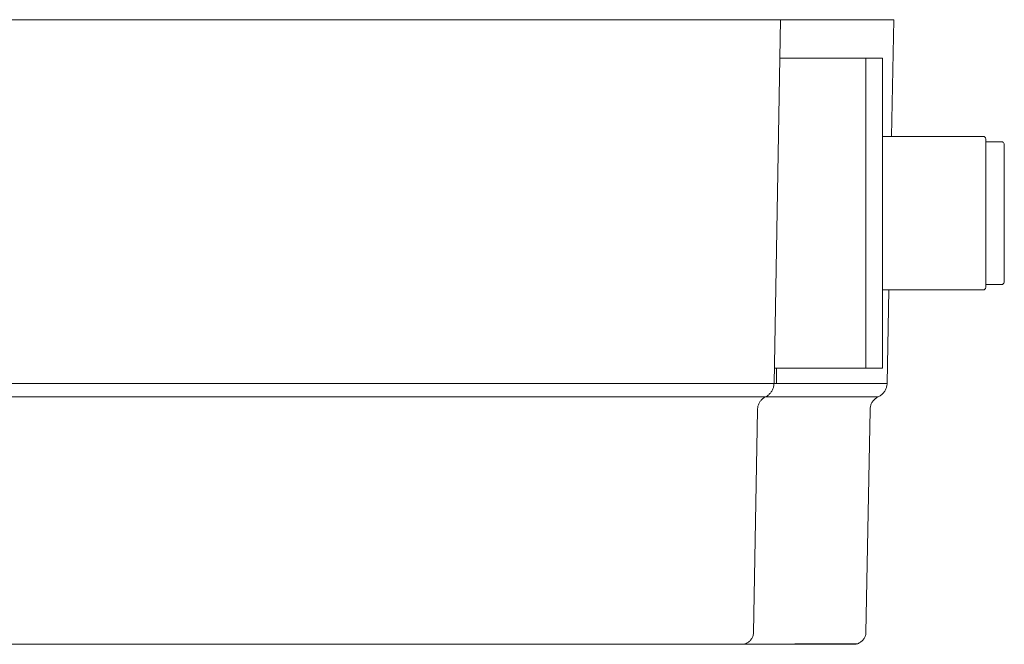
# Model space of a CAD drawing. Header units: millimetres. Extents: x -264 to 244, y 247 to 642.
# Tile 2 of 4: x -76 to 244, y 247 to 450. Entities that reach past the tile are written whole.
import ezdxf

# ---------------------------------------------------------------- set-up
doc = ezdxf.new("R2010")
doc.units = ezdxf.units.MM
doc.header["$MEASUREMENT"] = 0
doc.layers.add('material 1', color=7, linetype='Continuous')

msp = doc.modelspace()

# ---------------------------------------------------------------- linework, layer by layer
at = {"layer": 'material 1', "color": 7, "linetype": 'Continuous', "lineweight": 0}
for p, q in [((-98.72, 450.17), (-69.6, 450.17)), ((-62.99, 450.17), (-69.6, 450.17)), ((-41.6, 450.17), (-62.99, 450.17)), ((-41.6, 450.17), (-21.55, 450.17)), ((-21.55, 450.17), (-15.88, 450.17)), ((-12.2, 450.17), (-15.88, 450.17)), ((11.86, 450.17), (-12.2, 450.17)), ((11.86, 450.17), (55.43, 450.17)), ((55.43, 450.17), (132.14, 450.17)), ((132.14, 450.17), (151.86, 450.17)), ((151.86, 450.17), (153.07, 450.17)), ((153.07, 450.17), (157.31, 450.17)), ((157.31, 450.17), (160.29, 450.17)), ((163.12, 450.17), (160.29, 450.17)), ((172.59, 450.17), (163.12, 450.17)), ((171.31, 450.17), (169.25, 332.08)), ((181.47, 450.17), (172.59, 450.17)), ((189.11, 450.17), (181.47, 450.17)), ((195, 450.17), (189.11, 450.17)), ((198.82, 450.17), (195, 450.17)), ((200.53, 450.17), (198.82, 450.17)), ((202.83, 450.17), (200.53, 450.17)), ((204.49, 450.17), (202.83, 450.17)), ((205.04, 450.17), (204.49, 450.17)), ((205.04, 450.17), (208.09, 450.17)), ((208.09, 450.17), (207.41, 412.32)), ((171.1, 437.73), (199.04, 437.73)), ((199.04, 437.71), (199.04, 437.73)), ((204.5, 437.73), (199.04, 437.71)), ((199.04, 437.71), (199.04, 437.56)), ((199.04, 437.71), (199.04, 437.71)), ((199.04, 437.56), (199.04, 437.53)), ((199.04, 437.53), (199.04, 437.53)), ((199.04, 437.49), (199.04, 437.53)), ((199.04, 437.53), (199.04, 437.53)), ((199.04, 437.49), (199.04, 437.26)), ((199.04, 437.26), (199.04, 436.94)), ((199.04, 436.89), (199.04, 436.94)), ((199.04, 436.86), (199.04, 436.89)), ((199.04, 436.86), (199.04, 436.82)), ((199.04, 436.77), (199.04, 436.82)), ((199.04, 435.79), (199.04, 436.77)), ((199.04, 434.2), (199.04, 435.79)), ((204.5, 437.53), (204.5, 437.73)), ((204.5, 437.73), (204.5, 437.73)), ((204.5, 436.89), (204.5, 437.53)), ((204.5, 436.82), (204.5, 436.89)), ((204.5, 436.82), (204.5, 436.79)), ((204.5, 436.79), (204.5, 436.7)), ((204.5, 436.7), (204.5, 436.57)), ((204.5, 436.57), (204.5, 436.4)), ((204.5, 436.4), (204.5, 436.22)), ((204.5, 436.22), (204.5, 436.03)), ((204.5, 436.03), (204.5, 435.85)), ((204.5, 435.66), (204.5, 435.85)), ((204.5, 435.64), (204.5, 435.66)), ((204.5, 432.13), (204.5, 435.64)), ((199.04, 432.11), (199.04, 434.2)), ((199.04, 429.53), (199.04, 432.11)), ((204.5, 432.12), (204.5, 432.13)), ((204.5, 431.99), (204.5, 432.12)), ((204.5, 431.87), (204.5, 431.99)), ((204.5, 431.75), (204.5, 431.87)), ((204.5, 431.63), (204.5, 431.75)), ((204.5, 431.52), (204.5, 431.63)), ((204.5, 431.43), (204.5, 431.52)), ((199.04, 426.48), (199.04, 429.53)), ((204.5, 431.37), (204.5, 431.43)), ((204.5, 431.34), (204.5, 431.37)), ((204.5, 431.34), (204.5, 430.59)), ((204.5, 430.59), (204.5, 429.19)), ((204.5, 429.19), (204.5, 427.34)), ((199.04, 422.99), (199.04, 426.48)), ((204.5, 427.34), (204.5, 425.06)), ((199.04, 419.13), (199.04, 422.99)), ((204.5, 425.06), (204.5, 422.37)), ((204.5, 422.37), (204.5, 419.29)), ((199.04, 414.95), (199.04, 419.13)), ((204.5, 419.29), (204.5, 415.87)), ((204.5, 415.87), (204.5, 412.18)), ((199.04, 410.52), (199.04, 414.95)), ((237.08, 412.32), (204.5, 412.32)), ((237.24, 412.3), (237.08, 412.32)), ((199.04, 405.93), (199.04, 410.52)), ((204.5, 412.18), (204.5, 408.27)), ((237.42, 412.25), (237.24, 412.3)), ((237.24, 412.3), (237.24, 412.3)), ((237.58, 412.17), (237.42, 412.25)), ((237.73, 412.05), (237.58, 412.17)), ((237.85, 411.9), (237.73, 412.05)), ((237.93, 411.73), (237.85, 411.9)), ((237.98, 411.56), (237.93, 411.73)), ((238, 411.39), (237.98, 411.56)), ((238, 411.39), (238, 411.37)), ((238, 411.37), (238, 411.17)), ((238, 411.17), (238, 410.81)), ((238, 410.81), (238, 410.29)), ((243, 410.58), (238, 410.58)), ((238, 410.58), (238, 410.58)), ((238, 410.29), (238, 409.62)), ((238, 409.62), (238, 408.82)), ((243.18, 410.56), (243, 410.58)), ((243.37, 410.51), (243.18, 410.56)), ((243.55, 410.41), (243.37, 410.51)), ((243.71, 410.28), (243.55, 410.41)), ((243.84, 410.12), (243.71, 410.28)), ((243.93, 409.94), (243.84, 410.12)), ((243.98, 409.76), (243.93, 409.94)), ((244, 409.58), (243.98, 409.76)), ((244, 409.58), (244, 409.55)), ((244, 409.55), (244, 409.37)), ((244, 409.37), (244, 409.04)), ((199.04, 401.26), (199.04, 405.93)), ((204.5, 408.27), (204.5, 404.21)), ((238, 408.82), (238, 407.87)), ((238, 407.87), (238, 406.81)), ((238, 406.81), (238, 406.03)), ((238, 406.03), (238, 404.36)), ((244, 409.04), (244, 408.56)), ((244, 408.56), (244, 407.94)), ((244, 407.94), (244, 407.19)), ((244, 407.19), (244, 406.32)), ((244, 406.32), (244, 405.34)), ((204.5, 404.21), (204.5, 400.08)), ((238, 404.36), (238, 402.52)), ((244, 405.34), (244, 404.62)), ((244, 404.62), (244, 403.08)), ((244, 403.08), (244, 401.38)), ((199.04, 396.57), (199.04, 401.26)), ((204.5, 400.08), (204.5, 395.94)), ((238, 402.52), (238, 400.53)), ((238, 400.53), (238, 398.42)), ((244, 401.38), (244, 399.53)), ((244, 399.53), (244, 397.58)), ((199.04, 391.93), (199.04, 396.57)), ((238, 398.42), (238, 396.23)), ((244, 397.58), (244, 395.56)), ((204.5, 395.94), (204.5, 391.84)), ((238, 394.81), (238, 396.23)), ((238, 394.81), (238, 393)), ((244, 394.25), (244, 395.56)), ((244, 394.25), (244, 392.58)), ((199.04, 387.41), (199.04, 391.93)), ((204.5, 391.84), (204.5, 387.85)), ((238, 393), (238, 391.15)), ((238, 391.15), (238, 389.55)), ((244, 392.58), (244, 390.87)), ((244, 390.87), (244, 389.39)), ((199.04, 382.89), (199.04, 387.41)), ((204.5, 383.85), (204.5, 387.85)), ((238, 389.55), (238, 387.4)), ((238, 387.4), (238, 385.24)), ((244, 389.39), (244, 387.4)), ((244, 387.4), (244, 385.4)), ((204.5, 379.76), (204.5, 383.85)), ((238, 385.24), (238, 383.64)), ((238, 383.64), (238, 381.79)), ((244, 385.4), (244, 383.92)), ((244, 383.92), (244, 382.22)), ((199.04, 378.26), (199.04, 382.89)), ((238, 381.79), (238, 379.98)), ((244, 382.22), (244, 380.54)), ((244, 379.23), (244, 380.54)), ((199.04, 373.57), (199.04, 378.26)), ((204.5, 375.61), (204.5, 379.76)), ((238, 378.56), (238, 379.98)), ((238, 378.56), (238, 376.38)), ((244, 379.23), (244, 377.21)), ((244, 377.21), (244, 375.26)), ((204.5, 373.53), (204.5, 375.61)), ((238, 376.38), (238, 374.27)), ((238, 374.27), (238, 372.27)), ((244, 375.26), (244, 373.42)), ((199.04, 370.41), (199.04, 373.57)), ((204.5, 373.43), (204.5, 373.53)), ((204.5, 373.3), (204.5, 373.43)), ((204.5, 373.17), (204.5, 373.3)), ((204.5, 373.03), (204.5, 373.17)), ((204.5, 372.9), (204.5, 373.03)), ((204.5, 372.79), (204.5, 372.9)), ((204.5, 372.7), (204.5, 372.79)), ((204.5, 372.63), (204.5, 372.7)), ((204.5, 372.62), (204.5, 372.63)), ((204.5, 371.48), (204.5, 372.62)), ((204.5, 371.48), (204.5, 371.47)), ((204.5, 371.47), (204.5, 371.37)), ((204.5, 371.37), (204.5, 371.23)), ((204.5, 371.23), (204.5, 371.05)), ((204.5, 371.05), (204.5, 370.86)), ((204.5, 370.86), (204.5, 370.66)), ((238, 372.27), (238, 370.43)), ((244, 373.42), (244, 371.71)), ((244, 371.71), (244, 370.18)), ((199.04, 370.41), (199.04, 370.26)), ((199.04, 370.26), (199.04, 370.09)), ((199.04, 370.09), (199.04, 368.89)), ((199.04, 368.89), (199.04, 368.89)), ((199.04, 364.3), (199.04, 368.89)), ((204.5, 370.66), (204.5, 370.46)), ((204.5, 370.26), (204.5, 370.46)), ((204.5, 370.09), (204.5, 370.26)), ((204.5, 366.3), (204.5, 370.09)), ((238, 370.43), (238, 368.77)), ((238, 368.77), (238, 367.98)), ((238, 367.98), (238, 367.17)), ((244, 370.18), (244, 369.45)), ((244, 369.45), (244, 368.47)), ((244, 368.47), (244, 367.6)), ((244, 367.6), (244, 366.85)), ((199.04, 364.42), (199.04, 364.3)), ((204.5, 362.56), (204.5, 366.3)), ((238, 367.17), (238, 366.43)), ((238, 366.43), (238, 365.76)), ((238, 365.76), (238, 365.17)), ((238, 365.17), (238, 364.5)), ((238, 364.5), (238, 363.98)), ((243.37, 364.29), (243.55, 364.38)), ((243.55, 364.38), (243.71, 364.51)), ((243.71, 364.51), (243.84, 364.67)), ((243.84, 364.67), (243.93, 364.85)), ((243.93, 364.85), (243.98, 365.04)), ((243.98, 365.04), (244, 365.22)), ((244, 366.85), (244, 366.24)), ((244, 366.24), (244, 365.76)), ((244, 365.76), (244, 365.42)), ((244, 365.42), (244, 365.24)), ((244, 365.24), (244, 365.22)), ((199.04, 359.88), (199.04, 364.3)), ((199.04, 364.3), (199.04, 364.18)), ((204.5, 358.91), (204.5, 362.56)), ((204.5, 362.48), (237.08, 362.48)), ((206.51, 362.48), (205.96, 332.08)), ((237.08, 362.52), (237.08, 362.52)), ((237.08, 362.52), (237.08, 362.48)), ((237.08, 362.48), (237.24, 362.49)), ((237.24, 362.49), (237.42, 362.54)), ((237.24, 362.49), (237.24, 362.49)), ((237.42, 362.54), (237.58, 362.63)), ((237.58, 362.63), (237.73, 362.75)), ((237.73, 362.75), (237.85, 362.9)), ((237.85, 362.9), (237.94, 363.06)), ((237.94, 363.06), (237.98, 363.23)), ((237.98, 363.23), (238, 363.4)), ((238, 364.22), (243.12, 364.22)), ((238, 363.98), (238, 363.62)), ((238, 363.62), (238, 363.43)), ((238, 363.43), (238, 363.4)), ((243.12, 364.22), (243.37, 364.29)), ((199.04, 355.7), (199.04, 359.88)), ((204.5, 355.41), (204.5, 358.91)), ((199.04, 351.83), (199.04, 355.7)), ((204.5, 352.09), (204.5, 355.41)), ((199.04, 348.35), (199.04, 351.83)), ((204.5, 349.03), (204.5, 352.09)), ((199.04, 348.47), (199.04, 348.35)), ((204.5, 346.24), (204.5, 349.03)), ((199.04, 345.29), (199.04, 348.35)), ((199.04, 348.35), (199.04, 345.29)), ((199.04, 342.71), (199.04, 345.29)), ((199.04, 345.29), (199.04, 342.71)), ((204.5, 343.79), (204.5, 346.24)), ((199.04, 340.63), (199.04, 342.71)), ((199.04, 342.71), (199.04, 342.6)), ((204.5, 341.69), (204.5, 343.79)), ((199.04, 339.03), (199.04, 340.63)), ((199.04, 337.93), (199.04, 339.03)), ((204.5, 339.98), (204.5, 341.69)), ((204.5, 338.67), (204.5, 339.98)), ((169.34, 337.09), (199.04, 337.09)), ((170.03, 337.09), (170.01, 332.08)), ((199.04, 337.3), (199.04, 337.93)), ((199.04, 337.09), (199.04, 337.3)), ((204.5, 337.1), (199.04, 337.09)), ((204.5, 337.75), (204.5, 338.67)), ((204.5, 337.23), (204.5, 337.75)), ((204.5, 337.1), (204.5, 337.23)), ((-98.67, 332.08), (-21.56, 332.08)), ((-21.56, 332.08), (55.35, 332.08)), ((55.35, 332.08), (132, 332.08)), ((132, 332.08), (151.32, 332.08)), ((151.32, 332.08), (151.99, 332.08)), ((151.99, 332.08), (153.5, 332.08)), ((153.5, 332.08), (154.97, 332.08)), ((154.97, 332.08), (156.41, 332.08)), ((156.41, 332.08), (157.81, 332.08)), ((157.81, 332.08), (159.15, 332.08)), ((159.15, 332.08), (160.45, 332.08)), ((160.45, 332.08), (161.68, 332.08)), ((161.68, 332.08), (162.84, 332.08)), ((162.84, 332.08), (163.92, 332.08)), ((163.92, 332.08), (164.91, 332.08)), ((164.91, 332.08), (165.19, 332.08)), ((165.28, 332.08), (165.19, 332.08)), ((165.36, 332.08), (165.28, 332.08)), ((165.36, 332.08), (165.81, 332.08)), ((165.81, 332.08), (166.62, 332.08)), ((166.62, 332.08), (167.16, 332.08)), ((167.27, 332.08), (167.16, 332.08)), ((167.31, 332.08), (167.27, 332.08)), ((167.31, 332.08), (167.32, 332.08)), ((167.32, 332.08), (167.93, 332.08)), ((167.93, 332.08), (168.42, 332.08)), ((168.06, 329.02), (168.22, 329.22)), ((168.22, 329.22), (168.37, 329.43)), ((168.37, 329.43), (168.51, 329.64)), ((168.42, 332.08), (168.53, 332.08)), ((168.51, 329.64), (168.64, 329.87)), ((168.64, 332.08), (168.53, 332.08)), ((168.69, 332.08), (168.64, 332.08)), ((168.64, 329.87), (168.76, 330.1)), ((168.69, 332.08), (168.8, 332.08)), ((168.76, 330.1), (168.86, 330.33)), ((168.8, 332.08), (169.06, 332.08)), ((168.86, 330.33), (168.95, 330.57)), ((168.95, 330.57), (169.03, 330.81)), ((169.03, 330.81), (169.1, 331.06)), ((169.06, 332.08), (169.21, 332.08)), ((169.1, 331.06), (169.15, 331.31)), ((169.15, 331.31), (169.19, 331.57)), ((169.19, 331.57), (169.22, 331.82)), ((169.21, 332.08), (169.21, 332.08)), ((169.24, 332.08), (169.21, 332.08)), ((169.22, 331.82), (169.24, 332.08)), ((169.25, 332.08), (169.24, 332.08)), ((169.25, 332.08), (169.33, 332.08)), ((169.33, 332.08), (169.97, 332.08)), ((169.97, 332.08), (170.65, 332.08)), ((170.65, 332.08), (171.36, 332.08)), ((171.36, 332.08), (172.1, 332.08)), ((172.1, 332.08), (172.85, 332.08)), ((172.85, 332.08), (173.63, 332.08)), ((173.63, 332.08), (174.41, 332.08)), ((174.41, 332.08), (175.21, 332.08)), ((175.21, 332.08), (176.02, 332.08)), ((176.02, 332.08), (205.94, 332.08)), ((204.72, 329.02), (204.89, 329.22)), ((204.89, 329.22), (205.04, 329.43)), ((205.04, 329.43), (205.19, 329.64)), ((205.19, 329.64), (205.32, 329.87)), ((205.32, 329.87), (205.44, 330.1)), ((205.44, 330.1), (205.55, 330.33)), ((205.55, 330.33), (205.64, 330.57)), ((205.64, 330.57), (205.72, 330.81)), ((205.72, 330.81), (205.79, 331.06)), ((205.79, 331.06), (205.85, 331.31)), ((205.85, 331.31), (205.89, 331.57)), ((205.89, 331.57), (205.92, 331.82)), ((205.92, 331.82), (205.94, 332.08)), ((205.94, 332.08), (205.96, 332.08)), ((151.77, 327.76), (-169.57, 327.76)), ((152.95, 327.76), (151.77, 327.76)), ((154.21, 327.76), (152.95, 327.76)), ((155.45, 327.76), (154.21, 327.76)), ((156.64, 327.76), (155.45, 327.76)), ((157.8, 327.76), (156.64, 327.76)), ((158.91, 327.76), (157.8, 327.76)), ((159.97, 327.76), (158.91, 327.76)), ((160.97, 327.76), (159.97, 327.76)), ((161.89, 327.76), (160.97, 327.76)), ((162.74, 327.76), (161.89, 327.76)), ((163.52, 327.76), (162.74, 327.76)), ((164.21, 327.76), (163.52, 327.76)), ((164.81, 327.76), (164.21, 327.76)), ((164.49, 325.91), (164.62, 326.12)), ((164.62, 326.12), (164.76, 326.33)), ((164.76, 326.33), (164.91, 326.52)), ((165.33, 327.76), (164.81, 327.76)), ((164.91, 326.52), (165.07, 326.72)), ((165.07, 326.72), (165.24, 326.9)), ((165.24, 326.9), (165.42, 327.07)), ((165.75, 327.76), (165.33, 327.76)), ((165.42, 327.07), (165.61, 327.23)), ((165.61, 327.23), (165.81, 327.38)), ((166.07, 327.76), (165.75, 327.76)), ((165.81, 327.38), (166.02, 327.52)), ((166.02, 327.52), (166.23, 327.65)), ((166.3, 327.76), (166.07, 327.76)), ((166.23, 327.65), (166.45, 327.76)), ((166.42, 327.76), (166.3, 327.76)), ((166.45, 327.76), (166.42, 327.76)), ((166.45, 327.76), (166.68, 327.88)), ((166.82, 327.76), (166.45, 327.76)), ((166.68, 327.88), (166.9, 328.01)), ((167.58, 327.76), (166.82, 327.76)), ((166.9, 328.01), (167.11, 328.16)), ((167.11, 328.16), (167.32, 328.31)), ((167.32, 328.31), (167.52, 328.47)), ((167.52, 328.47), (167.71, 328.64)), ((168.4, 327.76), (167.58, 327.76)), ((167.71, 328.64), (167.89, 328.83)), ((167.89, 328.83), (168.06, 329.02)), ((169.26, 327.76), (168.4, 327.76)), ((170.16, 327.76), (169.26, 327.76)), ((171.09, 327.76), (170.16, 327.76)), ((172.05, 327.76), (171.09, 327.76)), ((173.03, 327.76), (172.05, 327.76)), ((174.03, 327.76), (173.03, 327.76)), ((175.04, 327.76), (174.03, 327.76)), ((176.01, 327.76), (175.04, 327.76)), ((203.06, 327.76), (176.01, 327.76)), ((201.04, 325.91), (201.17, 326.12)), ((201.17, 326.12), (201.31, 326.33)), ((201.31, 326.33), (201.47, 326.52)), ((201.47, 326.52), (201.63, 326.72)), ((201.63, 326.72), (201.81, 326.9)), ((201.81, 326.9), (202, 327.07)), ((202, 327.07), (202.19, 327.23)), ((202.19, 327.23), (202.4, 327.38)), ((202.4, 327.38), (202.61, 327.52)), ((202.61, 327.52), (202.83, 327.65)), ((202.83, 327.65), (203.06, 327.76)), ((203.06, 327.76), (203.29, 327.88)), ((203.29, 327.88), (203.52, 328.01)), ((203.52, 328.01), (203.74, 328.16)), ((203.74, 328.16), (203.96, 328.31)), ((203.96, 328.31), (204.16, 328.47)), ((204.16, 328.47), (204.36, 328.64)), ((204.36, 328.64), (204.54, 328.83)), ((204.54, 328.83), (204.72, 329.02)), ((162.61, 251.35), (163.91, 323.51)), ((163.91, 323.76), (163.92, 324.01)), ((163.91, 323.51), (163.91, 323.76)), ((163.92, 324.01), (163.95, 324.26)), ((163.95, 324.26), (163.99, 324.51)), ((163.99, 324.51), (164.04, 324.75)), ((164.04, 324.75), (164.1, 324.99)), ((164.1, 324.99), (164.18, 325.23)), ((164.18, 325.23), (164.27, 325.46)), ((164.27, 325.46), (164.38, 325.69)), ((164.38, 325.69), (164.49, 325.91)), ((199.1, 251.35), (200.44, 323.51)), ((200.44, 323.76), (200.45, 324.01)), ((200.44, 323.51), (200.44, 323.76)), ((200.45, 324.01), (200.48, 324.26)), ((200.48, 324.26), (200.51, 324.51)), ((200.51, 324.51), (200.57, 324.75)), ((200.57, 324.75), (200.64, 324.99)), ((200.64, 324.99), (200.72, 325.23)), ((200.72, 325.23), (200.81, 325.46)), ((200.81, 325.46), (200.92, 325.69)), ((200.92, 325.69), (201.04, 325.91)), ((161.87, 249.11), (162.02, 249.33)), ((162.02, 249.33), (162.15, 249.56)), ((162.15, 249.56), (162.27, 249.8)), ((162.27, 249.8), (162.37, 250.05)), ((162.37, 250.05), (162.45, 250.3)), ((162.45, 250.3), (162.52, 250.56)), ((162.52, 250.56), (162.57, 250.82)), ((162.57, 250.82), (162.6, 251.08)), ((162.6, 251.08), (162.61, 251.35)), ((198.33, 249.11), (198.48, 249.33)), ((198.48, 249.33), (198.62, 249.56)), ((198.62, 249.56), (198.74, 249.8)), ((198.74, 249.8), (198.84, 250.05)), ((198.84, 250.05), (198.93, 250.3)), ((198.93, 250.3), (199, 250.56)), ((199, 250.56), (199.05, 250.82)), ((199.05, 250.82), (199.08, 251.08)), ((199.08, 251.08), (199.1, 251.35)), ((-169.2, 247.47), (151.19, 247.47)), ((151.19, 247.47), (151.52, 247.47)), ((151.52, 247.47), (152.25, 247.47)), ((152.25, 247.47), (152.95, 247.47)), ((152.95, 247.47), (153.63, 247.47)), ((153.63, 247.47), (154.29, 247.47)), ((154.29, 247.47), (154.93, 247.47)), ((154.93, 247.47), (155.53, 247.47)), ((155.31, 247.47), (155.47, 247.47)), ((155.53, 247.47), (156.1, 247.47)), ((156.1, 247.47), (156.63, 247.47)), ((156.63, 247.47), (157.12, 247.47)), ((157.12, 247.47), (157.56, 247.47)), ((157.56, 247.47), (157.95, 247.47)), ((157.95, 247.47), (158.3, 247.47)), ((158.3, 247.47), (158.59, 247.47)), ((158.59, 247.47), (158.83, 247.47)), ((158.83, 247.47), (159.02, 247.47)), ((159.02, 247.47), (159.15, 247.47)), ((159.08, 247.47), (159.15, 247.47)), ((159.15, 247.47), (159.22, 247.47)), ((159.15, 247.47), (159.22, 247.47)), ((159.22, 247.47), (159.23, 247.47)), ((159.22, 247.47), (159.23, 247.47)), ((159.23, 247.47), (159.49, 247.53)), ((159.23, 247.47), (159.76, 247.47)), ((159.49, 247.53), (159.75, 247.59)), ((159.75, 247.59), (160, 247.68)), ((159.76, 247.47), (160.77, 247.47)), ((160, 247.68), (160.25, 247.78)), ((160.25, 247.78), (160.49, 247.9)), ((160.49, 247.9), (160.72, 248.03)), ((160.72, 248.03), (160.94, 248.18)), ((160.77, 247.47), (161.87, 247.47)), ((160.94, 248.18), (161.15, 248.34)), ((161.15, 248.34), (161.35, 248.51)), ((161.35, 248.51), (161.54, 248.7)), ((161.54, 248.7), (161.71, 248.9)), ((161.71, 248.9), (161.87, 249.11)), ((161.87, 247.47), (163.06, 247.47)), ((163.06, 247.47), (164.32, 247.47)), ((164.32, 247.47), (165.65, 247.47)), ((165.65, 247.47), (167.05, 247.47)), ((167.05, 247.47), (168.49, 247.47)), ((168.49, 247.47), (169.97, 247.47)), ((169.97, 247.47), (171.49, 247.47)), ((171.49, 247.47), (173.03, 247.47)), ((173.03, 247.47), (174.6, 247.47)), ((174.6, 247.47), (175.98, 247.47)), ((175.98, 247.59), (196.14, 247.59)), ((175.98, 247.47), (195.61, 247.47)), ((195.45, 247.47), (195.61, 247.47)), ((195.61, 247.47), (195.88, 247.53)), ((195.88, 247.53), (196.14, 247.59)), ((196.14, 247.59), (196.4, 247.68)), ((196.4, 247.68), (196.65, 247.78)), ((196.65, 247.78), (196.9, 247.9)), ((196.9, 247.9), (197.14, 248.03)), ((197.14, 248.03), (197.37, 248.18)), ((197.37, 248.18), (197.58, 248.34)), ((197.58, 248.34), (197.79, 248.51)), ((197.79, 248.51), (197.98, 248.7)), ((197.98, 248.7), (198.16, 248.9)), ((198.16, 248.9), (198.33, 249.11))]:
    msp.add_line(p, q, dxfattribs=at)
at = {"layer": 'material 1', "color": 7, "linetype": 'Continuous', "lineweight": 0, "flags": 128}
for points in [[(199.04, 437.71), (199.04, 437.71), (199.04, 437.71)], [(199.04, 437.49), (199.04, 437.49), (199.04, 437.49)], [(199.04, 436.94), (199.04, 436.94), (199.04, 436.94)], [(199.04, 436.86), (199.04, 436.86), (199.04, 436.86)], [(199.04, 436.77), (199.04, 436.77), (199.04, 436.77)], [(199.04, 370.41), (199.04, 370.41), (199.04, 370.41)]]:
    msp.add_lwpolyline(points, dxfattribs=at)

doc.saveas('drawing.dxf')
